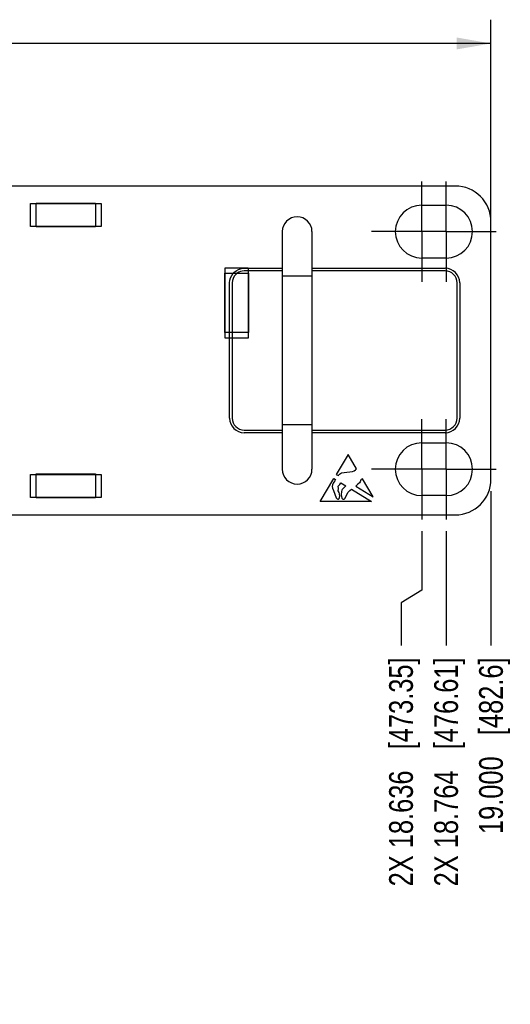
# Model space of a CAD drawing. Header units: inches. Extents: x 0 to 34, y 0 to 22.
# Tile 27 of 54: x 19.6 to 22.2, y 3.3 to 8.5. Entities that reach past the tile are written whole.
import ezdxf

# ---------------------------------------------------------------- set-up
doc = ezdxf.new("R2010")
doc.units = ezdxf.units.IN
doc.header["$LTSCALE"] = 1.87
doc.header["$MEASUREMENT"] = 0
doc.linetypes.add('CENTER', pattern=[0.6, 0.375, -0.075, 0.075, -0.075])
doc.layers.get('0').update_dxf_attribs({"linetype": 'CONTINUOUS'})
doc.layers.add('02___PRT_ALL_AXES', color=7, linetype='CONTINUOUS')
doc.layers.add('DIMENSIONS', color=7, linetype='CONTINUOUS')
doc.styles.get("Standard").update_dxf_attribs({"font": 'txt', "width": 0.8})
doc.dimstyles.new('DIMSTYLE_1', dxfattribs={"dimtxt": 0.125, "dimasz": 0.18, "dimexe": 0.125, "dimexo": 0.0625, "dimgap": 0.0625, "dimtad": 0, "dimtih": 1, "dimtoh": 1, "dimdec": 3, "dimzin": 4, "dimdsep": 46, "dimtxsty": 'STANDARD', "dimblk": '_FILLED', "dimblk1": '_FILLED', "dimblk2": '_FILLED', "dimcen": 0.09, "dimadec": 0, "dimazin": 0, "dimtp": 0.001, "dimtm": 0.001, "dimtfac": 1, "dimtdec": 3, "dimtofl": 0, "dimtmove": 0, "dimatfit": 3, "dimldrblk": '_FILLED', "dimfxl": 1, "dimtolj": 1, "dimtzin": 4, "dimarcsym": 0})
doc.dimstyles.new('DIMSTYLE_2', dxfattribs={"dimtxt": 0.125, "dimasz": 0.18, "dimexe": 0.125, "dimexo": 0.0625, "dimgap": 0.03125, "dimtad": 0, "dimtih": 1, "dimtoh": 1, "dimdec": 3, "dimzin": 4, "dimdsep": 46, "dimtxsty": 'STANDARD', "dimblk": '_FILLED', "dimblk1": '_FILLED', "dimblk2": '_FILLED', "dimcen": 0.09, "dimadec": 0, "dimazin": 0, "dimtp": 0.001, "dimtm": 0.001, "dimtfac": 1, "dimtdec": 3, "dimtofl": 0, "dimtmove": 0, "dimatfit": 3, "dimldrblk": '_FILLED', "dimfxl": 1, "dimtolj": 1, "dimtzin": 4, "dimarcsym": 0})

# ---------------------------------------------------------------- blocks, each defined once
blk = doc.blocks.new('_FILLED')
at = {"color": 0, "linetype": 'BYBLOCK'}
blk.add_solid([(0, 0), (-1, 0.174), (-1, -0.174)], dxfattribs=at)
blk = doc.blocks.new('*D11')
at = {"layer": 'DIMENSIONS', "color": 2, "linetype": 'CONTINUOUS'}
for p, q in [((3.0744, 6.8026), (3.0744, 8.4801)), ((22.0744, 6.8026), (22.0744, 8.4801)), ((3.0744, 8.3551), (11.6994, 8.3551)), ((22.0744, 8.3551), (13.4494, 8.3551))]:
    blk.add_line(p, q, dxfattribs=at)
at = {"layer": 'DIMENSIONS', "color": 2, "linetype": 'CONTINUOUS', "xscale": 0.18, "yscale": 0.18, "zscale": 0.18, "rotation": 180}
blk.add_blockref('_FILLED', (3.0744, 8.3551), dxfattribs=at)
at = {"layer": 'DIMENSIONS', "color": 2, "linetype": 'CONTINUOUS', "xscale": 0.18, "yscale": 0.18, "zscale": 0.18}
blk.add_blockref('_FILLED', (22.0744, 8.3551), dxfattribs=at)
at = {"layer": 'DIMENSIONS', "color": 2, "linetype": 'CONTINUOUS', "insert": (12.5744, 8.4176), "char_height": 0.125, "width": 1.625, "attachment_point": 2, "line_spacing_factor": 0.9}
blk.add_mtext('(19.000{\\Ftxt.shx;\\W1.000000;\\H0.125000; }[482.6])', dxfattribs=at)
blk = doc.blocks.new('*D33')
at = {"layer": 'DIMENSIONS', "color": 2, "linetype": 'CONTINUOUS'}
for p, q in [((21.7104, 5.7886), (21.7104, 5.4797)), ((21.7104, 5.4797), (21.6015, 5.4123)), ((21.6015, 5.4123), (21.6015, 5.1876))]:
    blk.add_line(p, q, dxfattribs=at)
at = {"layer": 'DIMENSIONS', "color": 2, "linetype": 'CONTINUOUS', "insert": (21.539, 5.1251), "char_height": 0.125, "width": 1.825, "attachment_point": 3, "rotation": 90, "line_spacing_factor": 0.9}
blk.add_mtext('2X 18.636{\\Ftxt.shx;\\W1.000000;\\H0.125000; }[473.35]', dxfattribs=at)
blk = doc.blocks.new('*D34')
at = {"layer": 'DIMENSIONS', "color": 2, "linetype": 'CONTINUOUS'}
blk.add_line((21.8384, 5.7886), (21.8384, 5.1876), dxfattribs=at)
at = {"layer": 'DIMENSIONS', "color": 2, "linetype": 'CONTINUOUS', "insert": (21.7759, 5.1251), "char_height": 0.125, "width": 1.825, "attachment_point": 3, "rotation": 90, "line_spacing_factor": 0.9}
blk.add_mtext('2X 18.764{\\Ftxt.shx;\\W1.000000;\\H0.125000; }[476.61]', dxfattribs=at)
blk = doc.blocks.new('*D35')
at = {"layer": 'DIMENSIONS', "color": 2, "linetype": 'CONTINUOUS'}
blk.add_line((22.0744, 6.0001), (22.0744, 5.1876), dxfattribs=at)
at = {"layer": 'DIMENSIONS', "color": 2, "linetype": 'CONTINUOUS', "insert": (22.0119, 5.1251), "char_height": 0.125, "width": 1.425, "attachment_point": 3, "rotation": 90, "line_spacing_factor": 0.9}
blk.add_mtext('19.000{\\Ftxt.shx;\\W1.000000;\\H0.125000; }[482.6]', dxfattribs=at)

msp = doc.modelspace()

# ---------------------------------------------------------------- linework, layer by layer
at = {"color": 7, "linetype": 'CONTINUOUS'}
for p, q in [((21.8869, 7.6051), (3.2619, 7.6051)), ((19.6544, 7.5131), (20.0244, 7.5131)), ((19.6544, 7.3921), (19.6544, 7.5131)), ((19.6834, 7.5151), (19.9954, 7.5151)), ((19.6834, 7.3901), (19.6834, 7.5151)), ((19.9954, 7.5151), (19.9954, 7.3901)), ((20.0244, 7.5131), (20.0244, 7.3921)), ((22.0744, 6.0626), (22.0744, 7.4176)), ((20.0244, 7.3921), (19.6544, 7.3921)), ((19.9954, 7.3901), (19.6834, 7.3901)), ((19.7834, 7.3901), (19.7834, 7.3921)), ((19.8954, 7.3901), (19.8954, 7.3921)), ((20.9774, 7.3651), (20.9774, 6.1151)), ((21.1334, 7.3651), (21.1334, 6.1151)), ((20.6769, 7.1751), (20.7979, 7.1751)), ((20.6769, 6.8051), (20.6769, 7.1751)), ((20.7979, 7.1751), (20.7979, 6.8051)), ((20.6749, 7.1461), (20.7999, 7.1461)), ((20.6749, 6.8341), (20.6749, 7.1461)), ((20.7999, 7.1461), (20.7999, 6.8341)), ((21.1334, 7.1311), (20.9774, 7.1311)), ((20.7999, 6.8341), (20.6749, 6.8341)), ((20.7979, 6.8051), (20.6769, 6.8051)), ((21.1334, 6.3491), (20.9774, 6.3491)), ((19.6544, 6.0881), (20.0244, 6.0881)), ((19.6544, 5.9671), (19.6544, 6.0881)), ((19.6834, 6.0901), (19.9954, 6.0901)), ((19.6834, 5.9651), (19.6834, 6.0901)), ((19.7834, 6.0901), (19.7834, 6.0881)), ((19.8954, 6.0901), (19.8954, 6.0881)), ((19.9954, 6.0901), (19.9954, 5.9651)), ((20.0244, 6.0881), (20.0244, 5.9671)), ((20.0244, 5.9671), (19.6544, 5.9671)), ((19.9954, 5.9651), (19.6834, 5.9651)), ((3.2619, 5.8751), (21.8869, 5.8751))]:
    msp.add_line(p, q, dxfattribs=at)
at = {"color": 40, "linetype": 'CONTINUOUS'}
for p, q in [((20.7768, 7.1721), (20.9774, 7.1721)), ((20.9774, 7.1582), (20.7768, 7.1582)), ((21.1334, 7.1721), (21.8335, 7.1721)), ((21.8335, 7.1582), (21.1334, 7.1582)), ((20.7004, 6.3839), (20.7004, 7.0957)), ((20.7143, 7.0957), (20.7143, 6.3839)), ((21.896, 6.3839), (21.896, 7.0957)), ((21.9099, 7.0957), (21.9099, 6.3839)), ((20.7768, 6.3214), (20.9774, 6.3214)), ((21.1334, 6.3214), (21.8335, 6.3214)), ((20.9774, 6.3075), (20.7768, 6.3075)), ((21.8335, 6.3075), (21.1334, 6.3075)), ((21.3232, 6.1931), (21.2611, 6.088)), ((21.368, 6.1175), (21.3232, 6.1931)), ((21.3621, 6.1114), (21.3681, 6.1175)), ((21.1771, 5.9461), (21.2482, 6.0663)), ((21.2482, 6.0663), (21.2578, 6.0604)), ((21.2611, 6.088), (21.2723, 6.0813)), ((21.2723, 6.0813), (21.2747, 6.085)), ((21.2747, 6.085), (21.2788, 6.0889)), ((21.2788, 6.0889), (21.2829, 6.0927)), ((21.2829, 6.0927), (21.2886, 6.0956)), ((21.2886, 6.0956), (21.3018, 6.0987)), ((21.3018, 6.0987), (21.3458, 6.1031)), ((21.3458, 6.1031), (21.3546, 6.1063)), ((21.3546, 6.1063), (21.3621, 6.1114)), ((21.3926, 6.0617), (21.3905, 6.0589)), ((21.3987, 6.0655), (21.3926, 6.0617)), ((21.4548, 5.9708), (21.3987, 6.0655)), ((21.2413, 6.0337), (21.2401, 6.0251)), ((21.2401, 6.0251), (21.2407, 6.016)), ((21.2407, 6.016), (21.2469, 6.0034)), ((21.2448, 6.0415), (21.2413, 6.0337)), ((21.2483, 6.0473), (21.2448, 6.0415)), ((21.2531, 6.0544), (21.2483, 6.0473)), ((21.2578, 6.0604), (21.2531, 6.0544)), ((21.2711, 6.0262), (21.279, 6.0354)), ((21.2732, 6.0137), (21.2711, 6.0262)), ((21.2716, 6.0021), (21.2732, 6.0137)), ((21.279, 6.0354), (21.2845, 6.0442)), ((21.2845, 6.0442), (21.3112, 6.0281)), ((21.2929, 6.009), (21.2901, 6.0045)), ((21.3112, 6.0281), (21.2929, 6.009)), ((21.3323, 6.0032), (21.342, 6.0095)), ((21.342, 6.0095), (21.4467, 5.9461)), ((21.375, 6.0362), (21.3642, 6.0256)), ((21.3642, 6.0256), (21.4548, 5.9708)), ((21.3826, 6.0433), (21.375, 6.0362)), ((21.386, 6.048), (21.3826, 6.0433)), ((21.3884, 6.0543), (21.386, 6.048)), ((21.3905, 6.0589), (21.3884, 6.0543)), ((21.2469, 6.0034), (21.2541, 5.9842)), ((21.2541, 5.9842), (21.261, 5.9652)), ((21.261, 5.9652), (21.2651, 5.9586)), ((21.2651, 5.9586), (21.2687, 5.957)), ((21.2687, 5.957), (21.2732, 5.9575)), ((21.2762, 5.9928), (21.2716, 6.0021)), ((21.2732, 5.9575), (21.2771, 5.9618)), ((21.2789, 5.9856), (21.2762, 5.9928)), ((21.2771, 5.9618), (21.2795, 5.9729)), ((21.2795, 5.9729), (21.2789, 5.9856)), ((21.2887, 5.9976), (21.2876, 5.9813)), ((21.2876, 5.9813), (21.2908, 5.9631)), ((21.2901, 6.0045), (21.2887, 5.9976)), ((21.2908, 5.9631), (21.2957, 5.9579)), ((21.2957, 5.9579), (21.3023, 5.9577)), ((21.3023, 5.9577), (21.3086, 5.9637)), ((21.3086, 5.9637), (21.3174, 5.9817)), ((21.3174, 5.9817), (21.3242, 5.9937)), ((21.3242, 5.9937), (21.3323, 6.0032)), ((21.4467, 5.9461), (21.1771, 5.9461))]:
    msp.add_line(p, q, dxfattribs=at)
at = {"color": 7, "linetype": 'CONTINUOUS'}
for centre, radius, start, end in [((21.8869, 7.4176), 0.1875, 0, 90), ((21.0554, 7.3651), 0.078, 0, 180), ((21.0554, 6.1151), 0.078, 180, 360), ((21.8869, 6.0626), 0.1875, 270, 360)]:
    msp.add_arc(centre, radius, start, end, dxfattribs=at)
at = {"color": 40, "linetype": 'CONTINUOUS'}
for centre, radius, start, end in [((21.8335, 7.0957), 0.0765, 0.0683, 89.9317), ((21.8335, 7.0957), 0.0626, 0.0625, 89.9375), ((20.7769, 6.384), 0.0765, 180.0683, 269.9317), ((20.7769, 6.384), 0.0626, 180.0633, 269.9367), ((21.8335, 6.384), 0.0765, 270.0683, 359.9317), ((21.8335, 6.384), 0.0626, 270.0633, 359.9367)]:
    msp.add_arc(centre, radius, start, end, dxfattribs=at)
for points, knots in [([(20.7195, 7.1461), (20.7206, 7.1474), (20.7354, 7.1633), (20.7573, 7.1721), (20.7768, 7.1721)], [0, 0, 0, 0, 0.07514, 1, 1, 1, 1]), ([(20.74, 7.1462), (20.7374, 7.1443), (20.7223, 7.1315), (20.7143, 7.1117), (20.7143, 7.0957)], [0, 0, 0, 0, 0.163241, 1, 1, 1, 1])]:
    msp.add_open_spline(points, degree=3, knots=knots, dxfattribs=at)
for points in [[(20.7768, 7.1582), (20.764, 7.1582), (20.7507, 7.1539), (20.74, 7.1462)], [(20.7004, 7.0957), (20.7004, 7.1136), (20.7073, 7.1322), (20.7195, 7.1461)]]:
    msp.add_open_spline(points, degree=3, dxfattribs=at)
at = {"layer": '02___PRT_ALL_AXES', "color": 7, "linetype": 'CENTER'}
for p, q in [((21.7104, 7.3651), (21.7104, 7.6291)), ((21.8384, 7.3651), (21.8384, 7.6291)), ((21.5744, 7.3651), (21.4464, 7.3651)), ((21.8384, 7.3651), (21.5744, 7.3651)), ((21.7104, 7.3651), (21.7104, 7.1011)), ((21.8384, 7.3651), (21.9744, 7.3651)), ((21.8384, 7.3651), (21.8384, 7.1011)), ((21.9744, 7.3651), (22.1024, 7.3651)), ((21.7104, 6.1151), (21.7104, 6.3791)), ((21.8384, 6.1151), (21.8384, 6.3791)), ((21.5744, 6.1151), (21.4464, 6.1151)), ((21.8384, 6.1151), (21.5744, 6.1151)), ((21.7104, 6.1151), (21.7104, 5.8511)), ((21.8384, 6.1151), (21.9744, 6.1151)), ((21.8384, 6.1151), (21.8384, 5.8511)), ((21.9744, 6.1151), (22.1024, 6.1151))]:
    msp.add_line(p, q, dxfattribs=at)
at = {"layer": '02___PRT_ALL_AXES', "color": 7, "linetype": 'CONTINUOUS'}
for p, q in [((21.7104, 7.5041), (21.8384, 7.5041)), ((21.8384, 7.2261), (21.7104, 7.2261)), ((20.7984, 7.0461), (20.7979, 7.0461)), ((20.6769, 7.0326), (20.6749, 7.0306)), ((20.6769, 6.9476), (20.6749, 6.9496)), ((20.6769, 6.9472), (20.6749, 6.9492)), ((20.7984, 6.9341), (20.7979, 6.9341)), ((20.7984, 6.9337), (20.7979, 6.9337)), ((21.7104, 6.2541), (21.8384, 6.2541)), ((21.8384, 5.9761), (21.7104, 5.9761))]:
    msp.add_line(p, q, dxfattribs=at)
for centre, start, end in [((21.7104, 7.3651), 90, 270), ((21.8384, 7.3651), 270, 90), ((21.7104, 6.1151), 90, 270), ((21.8384, 6.1151), 270, 90)]:
    msp.add_arc(centre, 0.139, start, end, dxfattribs=at)

# ---------------------------------------------------------------- dimensions: what is measured, and where the dimension line sits
at = {"layer": 'DIMENSIONS', "color": 2, "linetype": 'CONTINUOUS'}
dim = msp.add_linear_dim(base=(22.0744, 8.3551), p1=(3.0744, 6.7401), p2=(22.0744, 6.7401), text='(<>)', dimstyle='DIMSTYLE_1', dxfattribs=at)
dim.commit()
dim.dimension.update_dxf_attribs({"geometry": '*D11', "text_midpoint": (12.5744, 8.3551), "dimtype": 160})
dim = msp.add_ordinate_dim(feature_location=(22.0744, 6.0001), offset=(0, -0.8125), dtype=1, origin=(3.0744, 6.0626), dimstyle='DIMSTYLE_2', dxfattribs=at)
dim.commit()
dim.dimension.update_dxf_attribs({"geometry": '*D35', "text_midpoint": (22.0744, 4.4126)})
for feature_location, offset, dtype, origin, picture, middle in [((21.7104039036, 5.7886494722), (-0.108893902, -0.601), 0, (3.0744039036, 5.8511494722), '*D33', (21.6015100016, 4.2126494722)), ((21.8384, 5.7886), (0, -0.601), 1, (3.0744, 5.8511), '*D34', (21.8384, 4.2126))]:
    dim = msp.add_ordinate_dim(feature_location=feature_location, offset=offset, dtype=dtype, origin=origin, text='2X <>', dimstyle='DIMSTYLE_2', dxfattribs=at)
    dim.commit()
    dim.dimension.update_dxf_attribs({"geometry": picture, "text_midpoint": middle})

doc.saveas('drawing.dxf')
